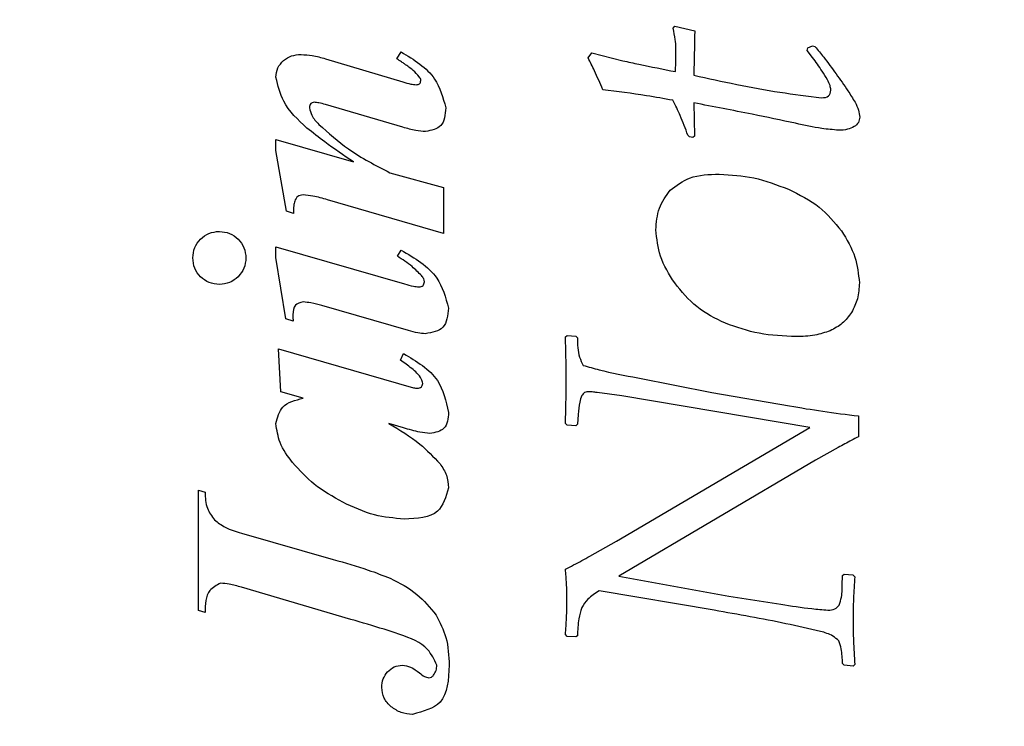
# Model space of a CAD drawing. Header units: millimetres. Extents: x -78 to -10, y -53 to 49.
# Tile 3 of 4: x -60 to -41, y -19 to -6. Entities that reach past the tile are written whole.
import ezdxf

# ---------------------------------------------------------------- set-up
doc = ezdxf.new("R2010")
doc.units = ezdxf.units.MM
doc.layers.get('0').update_dxf_attribs({"linetype": 'CONTINUOUS'})

msp = doc.modelspace()

# ---------------------------------------------------------------- linework, layer by layer
for p, q in [((-46.988, -5.777), (-46.956, -5.738)), ((-46.956, -5.738), (-46.574, -5.828)), ((-52.29, -6.363), (-52.209, -6.231)), ((-44.417, -6.203), (-44.402, -6.156)), ((-44.312, -6.34), (-44.417, -6.203)), ((-44.402, -6.156), (-44.312, -6.113)), ((-44.312, -6.113), (-44.265, -6.125)), ((-53.657, -6.363), (-52.175, -6.807)), ((-48.62, -6.344), (-48.55, -6.25)), ((-48.55, -6.25), (-47.952, -6.402)), ((-52.175, -7.677), (-53.657, -7.243)), ((-46.593, -7.211), (-46.577, -7.848)), ((-54.611, -8.121), (-54.611, -7.911)), ((-54.611, -7.911), (-53.121, -8.342)), ((-46.675, -7.863), (-46.706, -7.832)), ((-46.609, -7.875), (-46.675, -7.863)), ((-46.577, -7.848), (-46.609, -7.875)), ((-54.406, -9.291), (-54.611, -8.121)), ((-52.424, -8.55), (-51.394, -8.834)), ((-51.394, -8.834), (-51.394, -9.719)), ((-51.394, -9.719), (-53.62, -9.07)), ((-54.275, -9.33), (-54.406, -9.291)), ((-54.611, -10.179), (-54.611, -9.972)), ((-54.611, -9.972), (-52.143, -10.684)), ((-54.42, -11.357), (-54.611, -10.179)), ((-52.28, -10.153), (-52.209, -10.035)), ((-52.069, -11.581), (-53.728, -11.1)), ((-54.28, -11.402), (-54.42, -11.357)), ((-49.054, -11.703), (-49.023, -11.676)), ((-49.023, -11.676), (-48.855, -11.688)), ((-48.855, -11.688), (-48.824, -11.719)), ((-54.514, -12.756), (-54.561, -11.933)), ((-54.561, -11.933), (-51.972, -12.677)), ((-52.222, -12.146), (-52.161, -12.022)), ((-47.667, -12.488), (-46.242, -12.77)), ((-54.086, -12.879), (-54.514, -12.756)), ((-47.972, -12.832), (-48.445, -12.77)), ((-44.367, -13.438), (-47.972, -12.832)), ((-46.242, -12.77), (-44.753, -13.027)), ((-48.808, -13.188), (-48.824, -13.379)), ((-43.429, -13.219), (-43.429, -13.617)), ((-52.161, -13.447), (-52.443, -13.363)), ((-49.023, -13.395), (-49.054, -13.363)), ((-48.855, -13.41), (-49.023, -13.395)), ((-48.824, -13.379), (-48.855, -13.41)), ((-48.077, -15.625), (-44.367, -13.438)), ((-43.82, -13.824), (-44.257, -14.07)), ((-44.257, -14.07), (-48.031, -16.293)), ((-56.099, -16.954), (-56.099, -14.643)), ((-56.099, -14.643), (-55.97, -14.682)), ((-55.274, -15.468), (-53.51, -15.973)), ((-48.589, -15.91), (-48.077, -15.625)), ((-48.031, -16.293), (-45.917, -16.68)), ((-43.734, -16.281), (-43.706, -16.254)), ((-43.706, -16.254), (-43.538, -16.27)), ((-43.538, -16.27), (-43.503, -16.305)), ((-53.171, -17.125), (-55.274, -16.507)), ((-46.199, -16.949), (-48.409, -16.574)), ((-45.917, -16.68), (-44.921, -16.832)), ((-55.97, -16.993), (-56.099, -16.954)), ((-49.023, -17.449), (-49.054, -17.414)), ((-48.855, -17.461), (-49.023, -17.449)), ((-48.824, -17.438), (-48.855, -17.461)), ((-43.706, -18.004), (-43.738, -17.969)), ((-43.534, -18.02), (-43.706, -18.004)), ((-43.503, -17.988), (-43.534, -18.02))]:
    msp.add_line(p, q)
msp.add_open_spline([(-32.295, -52.278), (-30.818, -51.894), (-27.888, -50.922), (-23.623, -48.87), (-18.447, -45.074), (-13.487, -39.077), (-10.564, -32.429), (-9.919, -25.696), (-11.356, -19.308), (-14.052, -13.425), (-16.853, -8), (-18.641, -2.86), (-18.638, 2.227), (-16.831, 7.47), (-14.008, 13.002), (-11.317, 18.867), (-9.946, 24.997), (-10.756, 31.181), (-13.934, 37.054), (-19.181, 42.167), (-25.894, 46.071), (-33.35, 48.392), (-40.894, 48.916), (-48.096, 47.651), (-54.693, 44.764), (-60.548, 40.523), (-65.609, 35.244), (-69.864, 29.233), (-73.298, 22.732), (-75.897, 15.925), (-77.647, 8.947), (-78.532, 1.892), (-78.54, -5.18), (-77.66, -12.233), (-75.887, -19.242), (-73.219, -26.152), (-69.664, -32.862), (-65.235, -39.191), (-59.96, -44.846), (-53.88, -49.421), (-47.093, -52.491), (-41.242, -53.45), (-36.752, -53.228), (-33.772, -52.663), (-32.295, -52.278)], degree=5)
for points, knots in [([(-46.933, -6.324), (-46.933, -6.214), (-46.932, -6.029), (-46.972, -5.849), (-46.988, -5.777)], [0, 0, 0, 0, 0.03303592, 0.05510038, 0.05510038, 0.05510038, 0.05510038]), ([(-46.574, -5.828), (-46.575, -5.923), (-46.579, -6.207), (-46.588, -6.491), (-46.593, -6.68)], [0, 0, 0, 0, 0.02852, 0.08517956, 0.08517956, 0.08517956, 0.08517956]), ([(-52.209, -6.231), (-51.961, -6.381), (-51.538, -6.638), (-51.406, -7.108), (-51.352, -7.304)], [0, 0, 0, 0, 0.0828691, 0.1418382, 0.1418382, 0.1418382, 0.1418382]), ([(-44.265, -6.125), (-44.209, -6.194), (-44.068, -6.366), (-43.938, -6.546), (-43.861, -6.654)], [0, 0, 0, 0, 0.02674334, 0.06661761, 0.06661761, 0.06661761, 0.06661761]), ([(-54.611, -6.717), (-54.605, -6.655), (-54.594, -6.531), (-54.507, -6.441), (-54.464, -6.397)], [0, 0, 0, 0, 0.01824987, 0.03623295, 0.03623295, 0.03623295, 0.03623295]), ([(-54.464, -6.397), (-54.415, -6.363), (-54.314, -6.294), (-54.191, -6.285), (-54.128, -6.281)], [0, 0, 0, 0, 0.01754154, 0.03616825, 0.03616825, 0.03616825, 0.03616825]), ([(-54.128, -6.281), (-54.056, -6.286), (-53.896, -6.296), (-53.742, -6.339), (-53.657, -6.363)], [0, 0, 0, 0, 0.02158589, 0.04787043, 0.04787043, 0.04787043, 0.04787043]), ([(-52.143, -6.463), (-52.162, -6.45), (-52.212, -6.417), (-52.261, -6.383), (-52.29, -6.363)], [0, 0, 0, 0, 0.00692625, 0.01779088, 0.01779088, 0.01779088, 0.01779088]), ([(-48.339, -6.957), (-48.39, -6.836), (-48.478, -6.628), (-48.579, -6.427), (-48.62, -6.344)], [0, 0, 0, 0, 0.03953355, 0.06748542, 0.06748542, 0.06748542, 0.06748542]), ([(-47.952, -6.402), (-47.85, -6.424), (-47.514, -6.496), (-47.178, -6.563), (-46.945, -6.609)], [0, 0, 0, 0, 0.0315453, 0.1028866, 0.1028866, 0.1028866, 0.1028866]), ([(-46.945, -6.609), (-46.941, -6.556), (-46.935, -6.461), (-46.934, -6.366), (-46.933, -6.324)], [0, 0, 0, 0, 0.0159425, 0.02854299, 0.02854299, 0.02854299, 0.02854299]), ([(-44.025, -6.768), (-44.059, -6.711), (-44.147, -6.564), (-44.249, -6.425), (-44.312, -6.34)], [0, 0, 0, 0, 0.01979801, 0.05153936, 0.05153936, 0.05153936, 0.05153936]), ([(-51.859, -6.71), (-51.898, -6.667), (-51.983, -6.574), (-52.086, -6.502), (-52.143, -6.463)], [0, 0, 0, 0, 0.01710176, 0.03773754, 0.03773754, 0.03773754, 0.03773754]), ([(-54.015, -7.693), (-54.187, -7.534), (-54.482, -7.263), (-54.573, -6.878), (-54.611, -6.717)], [0, 0, 0, 0, 0.0681957, 0.116619, 0.116619, 0.116619, 0.116619]), ([(-51.922, -6.862), (-51.895, -6.86), (-51.845, -6.855), (-51.835, -6.806), (-51.83, -6.783)], [0, 0, 0, 0, 0.00717642, 0.01352262, 0.01352262, 0.01352262, 0.01352262]), ([(-51.83, -6.783), (-51.832, -6.77), (-51.834, -6.743), (-51.851, -6.721), (-51.859, -6.71)], [0, 0, 0, 0, 0.003879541, 0.008038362, 0.008038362, 0.008038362, 0.008038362]), ([(-46.593, -6.68), (-46.043, -6.799), (-45.231, -6.976), (-44.407, -7.08), (-44.14, -7.113)], [0, 0, 0, 0, 0.1685956, 0.2492105, 0.2492105, 0.2492105, 0.2492105]), ([(-43.96, -6.965), (-43.964, -6.936), (-43.974, -6.866), (-44.006, -6.804), (-44.025, -6.768)], [0, 0, 0, 0, 0.00879112, 0.02088347, 0.02088347, 0.02088347, 0.02088347]), ([(-43.861, -6.654), (-43.783, -6.761), (-43.656, -6.938), (-43.542, -7.124), (-43.497, -7.197)], [0, 0, 0, 0, 0.03955372, 0.06534968, 0.06534968, 0.06534968, 0.06534968]), ([(-52.175, -6.807), (-52.123, -6.823), (-52.041, -6.848), (-51.955, -6.858), (-51.922, -6.862)], [0, 0, 0, 0, 0.01605246, 0.02587603, 0.02587603, 0.02587603, 0.02587603]), ([(-46.992, -7.16), (-47.161, -7.13), (-47.608, -7.05), (-48.059, -6.993), (-48.339, -6.957)], [0, 0, 0, 0, 0.0516324, 0.1363069, 0.1363069, 0.1363069, 0.1363069]), ([(-44.14, -7.113), (-44.088, -7.109), (-43.99, -7.102), (-43.97, -7.008), (-43.96, -6.965)], [0, 0, 0, 0, 0.01397815, 0.02598346, 0.02598346, 0.02598346, 0.02598346]), ([(-46.706, -7.832), (-46.752, -7.705), (-46.835, -7.476), (-46.943, -7.258), (-46.992, -7.16)], [0, 0, 0, 0, 0.04040631, 0.07303784, 0.07303784, 0.07303784, 0.07303784]), ([(-53.873, -7.199), (-53.9, -7.204), (-53.958, -7.214), (-53.964, -7.273), (-53.967, -7.304)], [0, 0, 0, 0, 0.00756859, 0.01580199, 0.01580199, 0.01580199, 0.01580199]), ([(-53.967, -7.304), (-53.956, -7.354), (-53.928, -7.476), (-53.84, -7.568), (-53.789, -7.622)], [0, 0, 0, 0, 0.01519547, 0.0370691, 0.0370691, 0.0370691, 0.0370691]), ([(-53.657, -7.243), (-53.7, -7.23), (-53.771, -7.209), (-53.844, -7.202), (-53.873, -7.199)], [0, 0, 0, 0, 0.01343673, 0.02205272, 0.02205272, 0.02205272, 0.02205272]), ([(-51.352, -7.304), (-51.363, -7.437), (-51.385, -7.687), (-51.628, -7.738), (-51.741, -7.761)], [0, 0, 0, 0, 0.03565677, 0.06699598, 0.06699598, 0.06699598, 0.06699598]), ([(-44.636, -7.602), (-44.914, -7.543), (-45.564, -7.405), (-46.218, -7.282), (-46.593, -7.211)], [0, 0, 0, 0, 0.0850951, 0.1995691, 0.1995691, 0.1995691, 0.1995691]), ([(-43.497, -7.197), (-43.471, -7.248), (-43.423, -7.338), (-43.411, -7.44), (-43.406, -7.484)], [0, 0, 0, 0, 0.0169407, 0.03037047, 0.03037047, 0.03037047, 0.03037047]), ([(-43.406, -7.484), (-43.41, -7.521), (-43.421, -7.595), (-43.48, -7.642), (-43.511, -7.666)], [0, 0, 0, 0, 0.01054039, 0.02176154, 0.02176154, 0.02176154, 0.02176154]), ([(-53.121, -8.342), (-53.308, -8.218), (-53.615, -8.015), (-53.902, -7.783), (-54.015, -7.693)], [0, 0, 0, 0, 0.0672287, 0.1105212, 0.1105212, 0.1105212, 0.1105212]), ([(-53.789, -7.622), (-53.604, -7.787), (-53.19, -8.156), (-52.697, -8.41), (-52.424, -8.55)], [0, 0, 0, 0, 0.0741217, 0.1655869, 0.1655869, 0.1655869, 0.1655869]), ([(-51.741, -7.761), (-51.802, -7.756), (-51.95, -7.743), (-52.092, -7.701), (-52.175, -7.677)], [0, 0, 0, 0, 0.0184553, 0.04427623, 0.04427623, 0.04427623, 0.04427623]), ([(-43.812, -7.734), (-43.919, -7.725), (-44.197, -7.702), (-44.469, -7.64), (-44.636, -7.602)], [0, 0, 0, 0, 0.03229997, 0.08356991, 0.08356991, 0.08356991, 0.08356991]), ([(-43.511, -7.666), (-43.553, -7.686), (-43.648, -7.731), (-43.753, -7.733), (-43.812, -7.734)], [0, 0, 0, 0, 0.01378206, 0.03115156, 0.03115156, 0.03115156, 0.03115156]), ([(-47.044, -8.887), (-46.924, -8.797), (-46.647, -8.59), (-46.298, -8.583), (-46.101, -8.578)], [0, 0, 0, 0, 0.0439427, 0.101445, 0.101445, 0.101445, 0.101445]), ([(-46.101, -8.578), (-45.878, -8.592), (-45.421, -8.619), (-44.993, -8.784), (-44.773, -8.869)], [0, 0, 0, 0, 0.0664154, 0.1366878, 0.1366878, 0.1366878, 0.1366878]), ([(-44.773, -8.869), (-44.565, -8.971), (-44.17, -9.165), (-43.89, -9.506), (-43.757, -9.668)], [0, 0, 0, 0, 0.0683437, 0.1305576, 0.1305576, 0.1305576, 0.1305576]), ([(-54.091, -8.976), (-54.127, -8.981), (-54.202, -8.992), (-54.235, -9.059), (-54.251, -9.094)], [0, 0, 0, 0, 0.01035464, 0.02112782, 0.02112782, 0.02112782, 0.02112782]), ([(-53.62, -9.07), (-53.713, -9.043), (-53.867, -8.998), (-54.027, -8.982), (-54.091, -8.976)], [0, 0, 0, 0, 0.02881759, 0.04808717, 0.04808717, 0.04808717, 0.04808717]), ([(-47.32, -9.649), (-47.309, -9.505), (-47.289, -9.225), (-47.125, -8.997), (-47.044, -8.887)], [0, 0, 0, 0, 0.04226394, 0.08245039, 0.08245039, 0.08245039, 0.08245039]), ([(-54.251, -9.094), (-54.258, -9.124), (-54.276, -9.202), (-54.275, -9.282), (-54.275, -9.33)], [0, 0, 0, 0, 0.00924092, 0.02384221, 0.02384221, 0.02384221, 0.02384221]), ([(-56.207, -10.187), (-56.201, -10.119), (-56.189, -9.982), (-56.103, -9.877), (-56.06, -9.825)], [0, 0, 0, 0, 0.02018477, 0.03997918, 0.03997918, 0.03997918, 0.03997918]), ([(-56.06, -9.825), (-56.008, -9.782), (-55.902, -9.695), (-55.766, -9.683), (-55.697, -9.677)], [0, 0, 0, 0, 0.01979441, 0.03997943, 0.03997943, 0.03997943, 0.03997943]), ([(-55.697, -9.677), (-55.629, -9.684), (-55.493, -9.696), (-55.388, -9.783), (-55.336, -9.826)], [0, 0, 0, 0, 0.02002955, 0.03990643, 0.03990643, 0.03990643, 0.03990643]), ([(-55.336, -9.826), (-55.292, -9.878), (-55.205, -9.983), (-55.193, -10.119), (-55.187, -10.187)], [0, 0, 0, 0, 0.01987661, 0.03990618, 0.03990618, 0.03990618, 0.03990618]), ([(-46.958, -10.666), (-47.064, -10.499), (-47.261, -10.187), (-47.301, -9.82), (-47.32, -9.649)], [0, 0, 0, 0, 0.0582069, 0.1092568, 0.1092568, 0.1092568, 0.1092568]), ([(-43.757, -9.668), (-43.657, -9.831), (-43.468, -10.138), (-43.431, -10.496), (-43.413, -10.664)], [0, 0, 0, 0, 0.056516, 0.1065755, 0.1065755, 0.1065755, 0.1065755]), ([(-56.059, -10.548), (-56.102, -10.496), (-56.189, -10.391), (-56.201, -10.255), (-56.207, -10.187)], [0, 0, 0, 0, 0.01979514, 0.03979238, 0.03979238, 0.03979238, 0.03979238]), ([(-55.187, -10.187), (-55.193, -10.255), (-55.206, -10.39), (-55.292, -10.494), (-55.336, -10.546)], [0, 0, 0, 0, 0.01983586, 0.03965817, 0.03965817, 0.03965817, 0.03965817]), ([(-51.814, -10.526), (-51.874, -10.467), (-52.015, -10.325), (-52.183, -10.216), (-52.28, -10.153)], [0, 0, 0, 0, 0.02524244, 0.05979607, 0.05979607, 0.05979607, 0.05979607]), ([(-52.209, -10.035), (-51.945, -10.188), (-51.496, -10.45), (-51.355, -10.943), (-51.297, -11.147)], [0, 0, 0, 0, 0.0871274, 0.1487427, 0.1487427, 0.1487427, 0.1487427]), ([(-55.697, -10.695), (-55.765, -10.689), (-55.901, -10.677), (-56.006, -10.59), (-56.059, -10.548)], [0, 0, 0, 0, 0.02002346, 0.03984506, 0.03984506, 0.03984506, 0.03984506]), ([(-55.336, -10.546), (-55.388, -10.59), (-55.493, -10.676), (-55.629, -10.689), (-55.697, -10.695)], [0, 0, 0, 0, 0.01987675, 0.03990629, 0.03990629, 0.03990629, 0.03990629]), ([(-51.762, -10.645), (-51.765, -10.625), (-51.772, -10.581), (-51.799, -10.546), (-51.814, -10.526)], [0, 0, 0, 0, 0.00586665, 0.01313988, 0.01313988, 0.01313988, 0.01313988]), ([(-52.143, -10.684), (-52.086, -10.701), (-51.996, -10.727), (-51.902, -10.738), (-51.867, -10.742)], [0, 0, 0, 0, 0.01769214, 0.02824074, 0.02824074, 0.02824074, 0.02824074]), ([(-51.867, -10.742), (-51.836, -10.739), (-51.777, -10.732), (-51.767, -10.673), (-51.762, -10.645)], [0, 0, 0, 0, 0.00825236, 0.01600624, 0.01600624, 0.01600624, 0.01600624]), ([(-45.984, -11.441), (-46.177, -11.347), (-46.559, -11.16), (-46.826, -10.829), (-46.958, -10.666)], [0, 0, 0, 0, 0.0636974, 0.1258822, 0.1258822, 0.1258822, 0.1258822]), ([(-43.413, -10.664), (-43.419, -10.767), (-43.429, -10.967), (-43.52, -11.145), (-43.564, -11.231)], [0, 0, 0, 0, 0.03060302, 0.0591916, 0.0591916, 0.0591916, 0.0591916]), ([(-54.091, -11.031), (-54.148, -11.045), (-54.272, -11.074), (-54.281, -11.205), (-54.285, -11.276)], [0, 0, 0, 0, 0.01581765, 0.03478695, 0.03478695, 0.03478695, 0.03478695]), ([(-53.728, -11.1), (-53.798, -11.08), (-53.917, -11.046), (-54.04, -11.036), (-54.091, -11.031)], [0, 0, 0, 0, 0.02164531, 0.03698722, 0.03698722, 0.03698722, 0.03698722]), ([(-51.297, -11.147), (-51.312, -11.291), (-51.342, -11.568), (-51.613, -11.617), (-51.744, -11.641)], [0, 0, 0, 0, 0.03871167, 0.07443225, 0.07443225, 0.07443225, 0.07443225]), ([(-54.285, -11.276), (-54.285, -11.295), (-54.285, -11.337), (-54.282, -11.379), (-54.28, -11.402)], [0, 0, 0, 0, 0.00578457, 0.01263068, 0.01263068, 0.01263068, 0.01263068]), ([(-43.564, -11.231), (-43.618, -11.306), (-43.727, -11.456), (-43.892, -11.541), (-43.974, -11.584)], [0, 0, 0, 0, 0.02747165, 0.05481543, 0.05481543, 0.05481543, 0.05481543]), ([(-44.624, -11.695), (-44.864, -11.686), (-45.33, -11.668), (-45.77, -11.516), (-45.984, -11.441)], [0, 0, 0, 0, 0.0715712, 0.1389659, 0.1389659, 0.1389659, 0.1389659]), ([(-51.744, -11.641), (-51.792, -11.637), (-51.902, -11.629), (-52.009, -11.598), (-52.069, -11.581)], [0, 0, 0, 0, 0.01440586, 0.0332296, 0.0332296, 0.0332296, 0.0332296]), ([(-49.042, -12.527), (-49.042, -12.361), (-49.042, -12.086), (-49.051, -11.812), (-49.054, -11.703)], [0, 0, 0, 0, 0.0499033, 0.08243475, 0.08243475, 0.08243475, 0.08243475]), ([(-43.974, -11.584), (-44.071, -11.616), (-44.281, -11.687), (-44.504, -11.692), (-44.624, -11.695)], [0, 0, 0, 0, 0.03041648, 0.06631556, 0.06631556, 0.06631556, 0.06631556]), ([(-48.824, -11.719), (-48.822, -11.846), (-48.821, -12.032), (-48.738, -12.197), (-48.712, -12.248)], [0, 0, 0, 0, 0.03748671, 0.0546453, 0.0546453, 0.0546453, 0.0546453]), ([(-52.161, -12.022), (-51.911, -12.17), (-51.464, -12.434), (-51.348, -12.932), (-51.297, -13.15)], [0, 0, 0, 0, 0.0830407, 0.1476836, 0.1476836, 0.1476836, 0.1476836]), ([(-51.904, -12.395), (-51.937, -12.365), (-52.038, -12.276), (-52.148, -12.198), (-52.222, -12.146)], [0, 0, 0, 0, 0.0135082, 0.04046559, 0.04046559, 0.04046559, 0.04046559]), ([(-48.712, -12.248), (-48.611, -12.277), (-48.268, -12.376), (-47.916, -12.442), (-47.667, -12.488)], [0, 0, 0, 0, 0.0314769, 0.1072648, 0.1072648, 0.1072648, 0.1072648]), ([(-51.793, -12.595), (-51.801, -12.565), (-51.82, -12.49), (-51.872, -12.431), (-51.904, -12.395)], [0, 0, 0, 0, 0.00910316, 0.02311496, 0.02311496, 0.02311496, 0.02311496]), ([(-51.896, -12.685), (-51.866, -12.682), (-51.809, -12.676), (-51.799, -12.621), (-51.793, -12.595)], [0, 0, 0, 0, 0.00800698, 0.01518318, 0.01518318, 0.01518318, 0.01518318]), ([(-49.054, -13.363), (-49.051, -13.249), (-49.042, -12.97), (-49.042, -12.691), (-49.042, -12.527)], [0, 0, 0, 0, 0.03438619, 0.08360571, 0.08360571, 0.08360571, 0.08360571]), ([(-51.972, -12.677), (-51.959, -12.679), (-51.934, -12.683), (-51.908, -12.684), (-51.896, -12.685)], [0, 0, 0, 0, 0.004052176, 0.007671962, 0.007671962, 0.007671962, 0.007671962]), ([(-48.743, -12.826), (-48.757, -12.868), (-48.795, -12.985), (-48.803, -13.108), (-48.808, -13.188)], [0, 0, 0, 0, 0.01316599, 0.0368167, 0.0368167, 0.0368167, 0.0368167]), ([(-48.593, -12.754), (-48.626, -12.756), (-48.687, -12.759), (-48.726, -12.805), (-48.743, -12.826)], [0, 0, 0, 0, 0.00940372, 0.01734971, 0.01734971, 0.01734971, 0.01734971]), ([(-48.445, -12.77), (-48.476, -12.765), (-48.526, -12.758), (-48.575, -12.755), (-48.593, -12.754)], [0, 0, 0, 0, 0.0096418, 0.01492965, 0.01492965, 0.01492965, 0.01492965]), ([(-54.611, -13.365), (-54.581, -13.247), (-54.513, -12.979), (-54.238, -12.915), (-54.086, -12.879)], [0, 0, 0, 0, 0.03423367, 0.07718089, 0.07718089, 0.07718089, 0.07718089]), ([(-44.753, -13.027), (-44.542, -13.062), (-44.101, -13.135), (-43.659, -13.19), (-43.429, -13.219)], [0, 0, 0, 0, 0.064365, 0.1338091, 0.1338091, 0.1338091, 0.1338091]), ([(-51.297, -13.15), (-51.308, -13.269), (-51.331, -13.495), (-51.552, -13.537), (-51.657, -13.557)], [0, 0, 0, 0, 0.03185728, 0.06072405, 0.06072405, 0.06072405, 0.06072405]), ([(-54.291, -14.115), (-54.384, -13.991), (-54.553, -13.767), (-54.593, -13.49), (-54.611, -13.365)], [0, 0, 0, 0, 0.04557188, 0.08265916, 0.08265916, 0.08265916, 0.08265916]), ([(-52.443, -13.363), (-52.238, -13.485), (-51.877, -13.7), (-51.588, -14.004), (-51.462, -14.136)], [0, 0, 0, 0, 0.0710295, 0.1253578, 0.1253578, 0.1253578, 0.1253578]), ([(-51.657, -13.557), (-51.721, -13.55), (-51.892, -13.528), (-52.058, -13.478), (-52.161, -13.447)], [0, 0, 0, 0, 0.01925683, 0.05174284, 0.05174284, 0.05174284, 0.05174284]), ([(-43.429, -13.617), (-43.475, -13.641), (-43.607, -13.708), (-43.736, -13.779), (-43.82, -13.824)], [0, 0, 0, 0, 0.01559229, 0.04421157, 0.04421157, 0.04421157, 0.04421157]), ([(-53.329, -14.874), (-53.518, -14.768), (-53.879, -14.565), (-54.158, -14.26), (-54.291, -14.115)], [0, 0, 0, 0, 0.0646821, 0.1232808, 0.1232808, 0.1232808, 0.1232808]), ([(-51.462, -14.136), (-51.414, -14.207), (-51.32, -14.347), (-51.304, -14.514), (-51.297, -14.596)], [0, 0, 0, 0, 0.02550657, 0.04958919, 0.04958919, 0.04958919, 0.04958919]), ([(-55.97, -14.682), (-55.966, -14.789), (-55.958, -14.984), (-55.844, -15.142), (-55.792, -15.213)], [0, 0, 0, 0, 0.03107872, 0.05713591, 0.05713591, 0.05713591, 0.05713591]), ([(-51.297, -14.596), (-51.348, -14.77), (-51.468, -15.175), (-51.903, -15.19), (-52.151, -15.198)], [0, 0, 0, 0, 0.049945, 0.115763, 0.115763, 0.115763, 0.115763]), ([(-52.151, -15.198), (-52.343, -15.181), (-52.755, -15.145), (-53.129, -14.969), (-53.329, -14.874)], [0, 0, 0, 0, 0.0574824, 0.1229905, 0.1229905, 0.1229905, 0.1229905]), ([(-55.792, -15.213), (-55.725, -15.264), (-55.57, -15.382), (-55.381, -15.437), (-55.274, -15.468)], [0, 0, 0, 0, 0.02488062, 0.05814755, 0.05814755, 0.05814755, 0.05814755]), ([(-53.51, -15.973), (-53.285, -16.037), (-52.916, -16.141), (-52.559, -16.279), (-52.419, -16.333)], [0, 0, 0, 0, 0.0699772, 0.1149349, 0.1149349, 0.1149349, 0.1149349]), ([(-49.054, -16.16), (-49.002, -16.133), (-48.845, -16.052), (-48.691, -15.967), (-48.589, -15.91)], [0, 0, 0, 0, 0.01773389, 0.05278278, 0.05278278, 0.05278278, 0.05278278]), ([(-49.027, -16.715), (-49.028, -16.622), (-49.03, -16.437), (-49.046, -16.252), (-49.054, -16.16)], [0, 0, 0, 0, 0.02793791, 0.05555318, 0.05555318, 0.05555318, 0.05555318]), ([(-55.673, -16.428), (-55.751, -16.469), (-55.963, -16.581), (-55.968, -16.833), (-55.97, -16.993)], [0, 0, 0, 0, 0.02484663, 0.06823534, 0.06823534, 0.06823534, 0.06823534]), ([(-55.274, -16.507), (-55.352, -16.484), (-55.483, -16.446), (-55.618, -16.433), (-55.673, -16.428)], [0, 0, 0, 0, 0.02425894, 0.04080617, 0.04080617, 0.04080617, 0.04080617]), ([(-52.419, -16.333), (-52.238, -16.425), (-51.895, -16.6), (-51.653, -16.899), (-51.538, -17.04)], [0, 0, 0, 0, 0.0601168, 0.1140636, 0.1140636, 0.1140636, 0.1140636]), ([(-43.8, -16.852), (-43.784, -16.801), (-43.741, -16.661), (-43.741, -16.515), (-43.742, -16.422)], [0, 0, 0, 0, 0.01599095, 0.04357996, 0.04357996, 0.04357996, 0.04357996]), ([(-43.742, -16.422), (-43.741, -16.401), (-43.74, -16.354), (-43.736, -16.307), (-43.734, -16.281)], [0, 0, 0, 0, 0.00625296, 0.0140874, 0.0140874, 0.0140874, 0.0140874]), ([(-43.503, -16.305), (-43.512, -16.445), (-43.531, -16.729), (-43.533, -17.013), (-43.534, -17.156)], [0, 0, 0, 0, 0.04225275, 0.0852286, 0.0852286, 0.0852286, 0.0852286]), ([(-48.409, -16.574), (-48.486, -16.623), (-48.619, -16.709), (-48.705, -16.841), (-48.742, -16.897)], [0, 0, 0, 0, 0.02686572, 0.04672951, 0.04672951, 0.04672951, 0.04672951]), ([(-49.054, -17.414), (-49.046, -17.308), (-49.029, -17.076), (-49.027, -16.842), (-49.027, -16.715)], [0, 0, 0, 0, 0.03180447, 0.06999427, 0.06999427, 0.06999427, 0.06999427]), ([(-48.742, -16.897), (-48.763, -16.968), (-48.815, -17.144), (-48.82, -17.328), (-48.824, -17.438)], [0, 0, 0, 0, 0.02214646, 0.05491867, 0.05491867, 0.05491867, 0.05491867]), ([(-44.161, -17.354), (-44.381, -17.303), (-45.056, -17.149), (-45.739, -17.03), (-46.199, -16.949)], [0, 0, 0, 0, 0.0676796, 0.2077107, 0.2077107, 0.2077107, 0.2077107]), ([(-44.921, -16.832), (-44.723, -16.864), (-44.423, -16.911), (-44.121, -16.937), (-44.019, -16.945)], [0, 0, 0, 0, 0.06026981, 0.09096718, 0.09096718, 0.09096718, 0.09096718]), ([(-44.019, -16.945), (-43.97, -16.944), (-43.884, -16.941), (-43.826, -16.879), (-43.8, -16.852)], [0, 0, 0, 0, 0.01387134, 0.02467543, 0.02467543, 0.02467543, 0.02467543]), ([(-52.23, -17.414), (-52.332, -17.38), (-52.643, -17.277), (-52.959, -17.186), (-53.171, -17.125)], [0, 0, 0, 0, 0.03221228, 0.09845659, 0.09845659, 0.09845659, 0.09845659]), ([(-51.538, -17.04), (-51.465, -17.181), (-51.307, -17.483), (-51.294, -17.823), (-51.286, -18.005)], [0, 0, 0, 0, 0.047022, 0.1008214, 0.1008214, 0.1008214, 0.1008214]), ([(-43.534, -17.156), (-43.533, -17.282), (-43.529, -17.559), (-43.512, -17.836), (-43.503, -17.988)], [0, 0, 0, 0, 0.03760577, 0.08327138, 0.08327138, 0.08327138, 0.08327138]), ([(-43.806, -17.535), (-43.843, -17.503), (-43.945, -17.413), (-44.077, -17.377), (-44.161, -17.354)], [0, 0, 0, 0, 0.01464185, 0.04034208, 0.04034208, 0.04034208, 0.04034208]), ([(-51.523, -18.002), (-51.574, -17.894), (-51.713, -17.598), (-52.029, -17.485), (-52.23, -17.414)], [0, 0, 0, 0, 0.03490599, 0.09524781, 0.09524781, 0.09524781, 0.09524781]), ([(-43.738, -17.969), (-43.74, -17.874), (-43.745, -17.726), (-43.79, -17.586), (-43.806, -17.535)], [0, 0, 0, 0, 0.02813771, 0.04407389, 0.04407389, 0.04407389, 0.04407389]), ([(-52.579, -18.428), (-52.575, -18.373), (-52.566, -18.262), (-52.501, -18.173), (-52.469, -18.129)], [0, 0, 0, 0, 0.01640061, 0.03249477, 0.03249477, 0.03249477, 0.03249477]), ([(-52.469, -18.129), (-52.429, -18.092), (-52.349, -18.018), (-52.24, -18.008), (-52.185, -18.002)], [0, 0, 0, 0, 0.01577215, 0.03185669, 0.03185669, 0.03185669, 0.03185669]), ([(-52.185, -18.002), (-52.131, -18.011), (-52.009, -18.031), (-51.911, -18.109), (-51.857, -18.152)], [0, 0, 0, 0, 0.01614691, 0.03665266, 0.03665266, 0.03665266, 0.03665266]), ([(-51.286, -18.005), (-51.299, -18.278), (-51.323, -18.769), (-51.786, -18.892), (-51.991, -18.946)], [0, 0, 0, 0, 0.0727448, 0.1305828, 0.1305828, 0.1305828, 0.1305828]), ([(-51.586, -18.194), (-51.567, -18.166), (-51.53, -18.107), (-51.525, -18.038), (-51.523, -18.002)], [0, 0, 0, 0, 0.01005471, 0.02049214, 0.02049214, 0.02049214, 0.02049214]), ([(-51.857, -18.152), (-51.825, -18.178), (-51.771, -18.221), (-51.705, -18.236), (-51.678, -18.242)], [0, 0, 0, 0, 0.01202966, 0.02022616, 0.02022616, 0.02022616, 0.02022616]), ([(-51.678, -18.242), (-51.66, -18.24), (-51.624, -18.235), (-51.599, -18.208), (-51.586, -18.194)], [0, 0, 0, 0, 0.00519665, 0.01064958, 0.01064958, 0.01064958, 0.01064958]), ([(-52.399, -18.8), (-52.452, -18.749), (-52.556, -18.646), (-52.572, -18.501), (-52.579, -18.428)], [0, 0, 0, 0, 0.02139471, 0.04248301, 0.04248301, 0.04248301, 0.04248301]), ([(-51.991, -18.946), (-52.065, -18.94), (-52.214, -18.928), (-52.337, -18.843), (-52.399, -18.8)], [0, 0, 0, 0, 0.02195892, 0.04407734, 0.04407734, 0.04407734, 0.04407734])]:
    msp.add_open_spline(points, degree=3, knots=knots)

doc.saveas('drawing.dxf')
